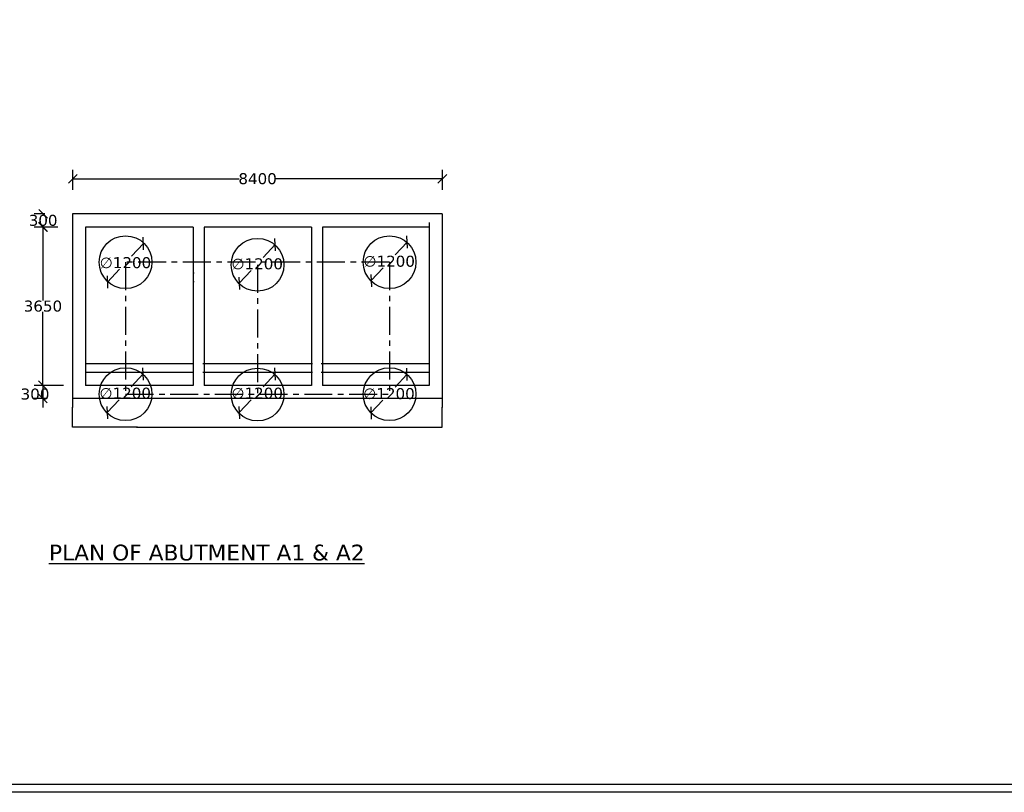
# Model space of a CAD drawing. Header units: millimetres. Extents: x -7746077780 to -3844657605, y -13315294818 to -6656873469.
# Tile 35 of 130: x -3872103377 to -3872080997, y -6657933698 to -6657916132. Entities that reach past the tile are written whole.
import ezdxf

# ---------------------------------------------------------------- set-up
doc = ezdxf.new("R2010")
doc.units = ezdxf.units.MM
doc.header["$MEASUREMENT"] = 0
doc.header["$PDMODE"] = 2
doc.linetypes.add('CENTER', pattern=[50.8, 31.75, -6.35, 6.35, -6.35])
doc.layers.add('TEX', color=6, linetype='Continuous')
doc.styles.get("Standard").update_dxf_attribs({"font": 'verdana.ttf', "height": 250})
doc.dimstyles.new('ISO-25', dxfattribs={"dimtxt": 250, "dimasz": 200, "dimexe": 200, "dimexo": 200, "dimgap": 0.02, "dimtad": 0, "dimtih": 1, "dimtoh": 1, "dimdec": 0, "dimdsep": 46, "dimtxsty": 'Standard', "dimblk": 'OBLIQUE', "dimcen": 150, "dimclrd": 1, "dimclre": 1, "dimclrt": 1, "dimadec": 0, "dimazin": 0, "dimtfac": 1, "dimtdec": 0, "dimtmove": 2, "dimatfit": 3, "dimldrblk": 'OBLIQUE', "dimfxl": 0, "dimarcsym": 0})

# ---------------------------------------------------------------- blocks, each defined once
blk = doc.blocks.new('_Oblique')
at = {"color": 0, "linetype": 'ByBlock', "lineweight": -2}
blk.add_line((-0.5, -0.5), (0.5, 0.5), dxfattribs=at)
blk = doc.blocks.new('*D526')
at = {"color": 1, "lineweight": -2, "ltscale": 20, "transparency": 16777216}
for p, q in [((-3872102767.287698, -6657920845.587601), (-3872103049.213074, -6657920845.587601)), ((-3872102849.213074, -6657920845.587601), (-3872102849.213074, -6657922515.362766)), ((-3872102849.213074, -6657924445.587603), (-3872102849.213074, -6657922775.812437)), ((-3872102680.89999, -6657924445.587603), (-3872103049.213074, -6657924445.587603))]:
    blk.add_line(p, q, dxfattribs=at)
at = {"layer": 'Defpoints', "color": 0, "ltscale": 20, "transparency": 16777216}
for p in [(-3872102567.287698, -6657920845.587601), (-3872102849.213074, -6657924445.587603), (-3872102480.89999, -6657924445.587603)]:
    blk.add_point(p, dxfattribs=at)
at = {"color": 1, "lineweight": -2, "ltscale": 20, "transparency": 16777216, "xscale": 200, "yscale": 200, "zscale": 200}
for p, rotation in [((-3872102849.213074, -6657920845.587601), 90), ((-3872102849.213074, -6657924445.587603), 270)]:
    blk.add_blockref('_Oblique', p, dxfattribs=dict(at, rotation=rotation))
at = {"color": 1, "ltscale": 20, "transparency": 16777216, "insert": (-3872102849.213073, -6657922645.587603), "char_height": 250, "attachment_point": 5}
blk.add_mtext('3650', dxfattribs=at)
blk = doc.blocks.new('*D527')
at = {"color": 1, "lineweight": -2, "ltscale": 20, "transparency": 16777216}
for p, q in [((-3872102849.82878, -6657924445.587603), (-3872102849.82878, -6657924245.587603)), ((-3872102380.625103, -6657924445.587603), (-3872103049.82878, -6657924445.587603)), ((-3872102849.82878, -6657924445.587603), (-3872102849.82878, -6657924745.587603)), ((-3872102750.613964, -6657924745.587603), (-3872103049.82878, -6657924745.587603)), ((-3872102849.82878, -6657924745.587603), (-3872102849.82878, -6657924945.587603))]:
    blk.add_line(p, q, dxfattribs=at)
at = {"layer": 'Defpoints', "color": 0, "ltscale": 20, "transparency": 16777216}
for p in [(-3872102180.625103, -6657924445.587603), (-3872102849.82878, -6657924745.587603), (-3872102550.613964, -6657924745.587603)]:
    blk.add_point(p, dxfattribs=at)
at = {"color": 1, "lineweight": -2, "ltscale": 20, "transparency": 16777216, "xscale": 200, "yscale": 200, "zscale": 200}
for p, rotation in [((-3872102849.82878, -6657924445.587603), 270), ((-3872102849.82878, -6657924745.587603), 90)]:
    blk.add_blockref('_Oblique', p, dxfattribs=dict(at, rotation=rotation))
at = {"color": 1, "ltscale": 20, "transparency": 16777216, "insert": (-3872103028.992137, -6657924645.587601), "char_height": 250, "attachment_point": 5}
blk.add_mtext('300', dxfattribs=at)
blk = doc.blocks.new('*D528')
at = {"color": 1, "lineweight": -2, "ltscale": 20, "transparency": 16777216}
for p, q in [((-3872102170.073253, -6657919997.085496), (-3872102170.073253, -6657919548.922607)), ((-3872093770.073254, -6657919997.085493), (-3872093770.073254, -6657919548.922607)), ((-3872102170.073253, -6657919748.922607), (-3872098385.72455, -6657919748.922607)), ((-3872093770.073254, -6657919748.922607), (-3872097554.421957, -6657919748.922607))]:
    blk.add_line(p, q, dxfattribs=at)
at = {"layer": 'Defpoints', "color": 0, "ltscale": 20, "transparency": 16777216}
for p in [(-3872093770.073254, -6657919748.922607), (-3872102170.073253, -6657920197.085496), (-3872093770.073254, -6657920197.085493)]:
    blk.add_point(p, dxfattribs=at)
at = {"color": 1, "lineweight": -2, "ltscale": 20, "transparency": 16777216, "xscale": 200, "yscale": 200, "zscale": 200, "rotation": 180}
blk.add_blockref('_Oblique', (-3872102170.073253, -6657919748.922607), dxfattribs=at)
at = {"color": 1, "lineweight": -2, "ltscale": 20, "transparency": 16777216, "xscale": 200, "yscale": 200, "zscale": 200}
blk.add_blockref('_Oblique', (-3872093770.073254, -6657919748.922607), dxfattribs=at)
at = {"color": 1, "ltscale": 20, "transparency": 16777216, "insert": (-3872097970.073254, -6657919748.922607), "char_height": 250, "attachment_point": 5}
blk.add_mtext('8400', dxfattribs=at)
blk = doc.blocks.new('*D530')
at = {"color": 1, "lineweight": -2, "ltscale": 20, "transparency": 16777216}
for p, q in [((-3872102808.447116, -6657920545.5876), (-3872103044.834826, -6657920545.5876)), ((-3872102844.834826, -6657920545.5876), (-3872102844.834826, -6657920565.362764)), ((-3872102508.447116, -6657920845.587601), (-3872103044.834826, -6657920845.587601)), ((-3872102844.834826, -6657920845.587601), (-3872102844.834826, -6657920825.812435))]:
    blk.add_line(p, q, dxfattribs=at)
at = {"layer": 'Defpoints', "color": 0, "ltscale": 20, "transparency": 16777216}
for p in [(-3872102608.447116, -6657920545.5876), (-3872102844.834826, -6657920845.587601), (-3872102308.447116, -6657920845.587601)]:
    blk.add_point(p, dxfattribs=at)
at = {"color": 1, "lineweight": -2, "ltscale": 20, "transparency": 16777216, "xscale": 200, "yscale": 200, "zscale": 200}
for p, rotation in [((-3872102844.834826, -6657920545.5876), 90), ((-3872102844.834826, -6657920845.587601), 270)]:
    blk.add_blockref('_Oblique', p, dxfattribs=dict(at, rotation=rotation))
at = {"color": 1, "ltscale": 20, "transparency": 16777216, "insert": (-3872102844.834825, -6657920695.587601), "char_height": 250, "attachment_point": 5}
blk.add_mtext('300', dxfattribs=at)
blk = doc.blocks.new('*D531')
at = {"color": 1, "lineweight": -2, "ltscale": 20, "transparency": 16777216}
for p, q in [((-3872100564.807176, -6657921219.566884), (-3872100836.475142, -6657921510.780365)), ((-3872101383.377638, -6657922097.030488), (-3872101111.709671, -6657921805.817007))]:
    blk.add_line(p, q, dxfattribs=at)
at = {"layer": 'Defpoints', "color": 0, "ltscale": 20, "transparency": 16777216}
for p in [(-3872100564.807176, -6657921219.566884), (-3872101383.377638, -6657922097.030488)]:
    blk.add_point(p, dxfattribs=at)
at = {"color": 1, "lineweight": -2, "ltscale": 20, "transparency": 16777216, "xscale": 200, "yscale": 200, "zscale": 200}
for p, rotation in [((-3872100564.807176, -6657921219.566884), 46.98874144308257), ((-3872101383.377638, -6657922097.030488), 226.9887414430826)]:
    blk.add_blockref('_Oblique', p, dxfattribs=dict(at, rotation=rotation))
at = {"color": 1, "ltscale": 20, "transparency": 16777216, "insert": (-3872100974.092406, -6657921658.298686), "char_height": 250, "attachment_point": 5}
blk.add_mtext('∅1200', dxfattribs=at)
blk = doc.blocks.new('*D532')
at = {"color": 1, "lineweight": -2, "ltscale": 20, "transparency": 16777216}
for p, q in [((-3872094574.588223, -6657924196.004563), (-3872094846.256197, -6657924487.218052)), ((-3872095393.158691, -6657925073.468175), (-3872095121.490724, -6657924782.254693))]:
    blk.add_line(p, q, dxfattribs=at)
at = {"layer": 'Defpoints', "color": 0, "ltscale": 20, "transparency": 16777216}
for p in [(-3872094574.588223, -6657924196.004563), (-3872095393.158691, -6657925073.468175)]:
    blk.add_point(p, dxfattribs=at)
at = {"color": 1, "lineweight": -2, "ltscale": 20, "transparency": 16777216, "xscale": 200, "yscale": 200, "zscale": 200}
for p, rotation in [((-3872094574.588223, -6657924196.004563), 46.9887415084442), ((-3872095393.158691, -6657925073.468175), 226.9887415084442)]:
    blk.add_blockref('_Oblique', p, dxfattribs=dict(at, rotation=rotation))
at = {"color": 1, "ltscale": 20, "transparency": 16777216, "insert": (-3872094983.873458, -6657924634.736373), "char_height": 250, "attachment_point": 5}
blk.add_mtext('∅1200', dxfattribs=at)
blk = doc.blocks.new('*D572')
at = {"color": 1, "lineweight": -2, "ltscale": 20, "transparency": 16777216}
for p, q in [((-3872097569.96603, -6657921246.117584), (-3872097841.633992, -6657921537.331059)), ((-3872098388.536495, -6657922123.581189), (-3872098116.868521, -6657921832.367702))]:
    blk.add_line(p, q, dxfattribs=at)
at = {"layer": 'Defpoints', "color": 0, "ltscale": 20, "transparency": 16777216}
for p in [(-3872097569.96603, -6657921246.117584), (-3872098388.536495, -6657922123.581189)]:
    blk.add_point(p, dxfattribs=at)
at = {"color": 1, "lineweight": -2, "ltscale": 20, "transparency": 16777216, "xscale": 200, "yscale": 200, "zscale": 200}
for p, rotation in [((-3872097569.96603, -6657921246.117584), 46.98874138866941), ((-3872098388.536495, -6657922123.581189), 226.9887413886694)]:
    blk.add_blockref('_Oblique', p, dxfattribs=dict(at, rotation=rotation))
at = {"color": 1, "ltscale": 20, "transparency": 16777216, "insert": (-3872097979.25126, -6657921684.84938), "char_height": 250, "attachment_point": 5}
blk.add_mtext('∅1200', dxfattribs=at)
blk = doc.blocks.new('*D573')
at = {"color": 1, "lineweight": -2, "ltscale": 20, "transparency": 16777216}
for p, q in [((-3872094569.966031, -6657921186.785849), (-3872094841.633994, -6657921477.999325)), ((-3872095388.536496, -6657922064.249454), (-3872095116.868522, -6657921773.035967))]:
    blk.add_line(p, q, dxfattribs=at)
at = {"layer": 'Defpoints', "color": 0, "ltscale": 20, "transparency": 16777216}
for p in [(-3872094569.966031, -6657921186.785849), (-3872095388.536496, -6657922064.249454)]:
    blk.add_point(p, dxfattribs=at)
at = {"color": 1, "lineweight": -2, "ltscale": 20, "transparency": 16777216, "xscale": 200, "yscale": 200, "zscale": 200}
for p, rotation in [((-3872094569.966031, -6657921186.785849), 46.98874142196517), ((-3872095388.536496, -6657922064.249454), 226.9887414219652)]:
    blk.add_blockref('_Oblique', p, dxfattribs=dict(at, rotation=rotation))
at = {"color": 1, "ltscale": 20, "transparency": 16777216, "insert": (-3872094979.251258, -6657921625.517647), "char_height": 250, "attachment_point": 5}
blk.add_mtext('∅1200', dxfattribs=at)
blk = doc.blocks.new('*D574')
at = {"color": 1, "lineweight": -2, "ltscale": 20, "transparency": 16777216}
for p, q in [((-3872097569.966031, -6657924186.785773), (-3872097841.633993, -6657924477.999249)), ((-3872098388.536496, -6657925064.249383), (-3872098116.868518, -6657924773.035891))]:
    blk.add_line(p, q, dxfattribs=at)
at = {"layer": 'Defpoints', "color": 0, "ltscale": 20, "transparency": 16777216}
for p in [(-3872097569.96603, -6657924186.785774), (-3872098388.536496, -6657925064.249383)]:
    blk.add_point(p, dxfattribs=at)
at = {"color": 1, "lineweight": -2, "ltscale": 20, "transparency": 16777216, "xscale": 200, "yscale": 200, "zscale": 200}
for p, rotation in [((-3872097569.96603, -6657924186.785774), 46.98874149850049), ((-3872098388.536496, -6657925064.249383), 226.9887414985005)]:
    blk.add_blockref('_Oblique', p, dxfattribs=dict(at, rotation=rotation))
at = {"color": 1, "ltscale": 20, "transparency": 16777216, "insert": (-3872097979.251261, -6657924625.51757), "char_height": 250, "attachment_point": 5}
blk.add_mtext('∅1200', dxfattribs=at)
blk = doc.blocks.new('*D575')
at = {"color": 1, "lineweight": -2, "ltscale": 20, "transparency": 16777216}
for p, q in [((-3872100569.966029, -6657924186.785772), (-3872100841.633995, -6657924477.999251)), ((-3872101388.536499, -6657925064.249384), (-3872101116.868524, -6657924773.035894))]:
    blk.add_line(p, q, dxfattribs=at)
at = {"layer": 'Defpoints', "color": 0, "ltscale": 20, "transparency": 16777216}
for p in [(-3872100569.966029, -6657924186.785773), (-3872101388.536499, -6657925064.249384)]:
    blk.add_point(p, dxfattribs=at)
at = {"color": 1, "lineweight": -2, "ltscale": 20, "transparency": 16777216, "xscale": 200, "yscale": 200, "zscale": 200}
for p, rotation in [((-3872100569.966029, -6657924186.785773), 46.98874144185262), ((-3872101388.536499, -6657925064.249384), 226.9887414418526)]:
    blk.add_blockref('_Oblique', p, dxfattribs=dict(at, rotation=rotation))
at = {"color": 1, "ltscale": 20, "transparency": 16777216, "insert": (-3872100979.25126, -6657924625.517573), "char_height": 250, "attachment_point": 5}
blk.add_mtext('∅1200', dxfattribs=at)

msp = doc.modelspace()

# ---------------------------------------------------------------- linework, layer by layer
at = {"ltscale": 20}
for p, q in [((-3872094029.075106, -6657920545.5876), (-3872102179.075105, -6657920545.5876)), ((-3872102179.075105, -6657920545.5876), (-3872102179.075105, -6657921895.587601)), ((-3872094071.998741, -6657920745.587599), (-3872094071.998738, -6657924445.587601)), ((-3872093771.998741, -6657920545.587599), (-3872094029.075106, -6657920545.5876)), ((-3872093771.998741, -6657920545.587599), (-3872093771.998738, -6657924945.587603)), ((-3872099434.444494, -6657920845.5876), (-3872101879.075106, -6657920845.587601)), ((-3872101879.075106, -6657920845.587601), (-3872101879.075106, -6657924445.587603)), ((-3872099434.444494, -6657920845.5876), (-3872099434.444492, -6657924445.587601)), ((-3872096746.998743, -6657920845.5876), (-3872099184.498742, -6657920845.587599)), ((-3872099184.498742, -6657920845.587599), (-3872099184.498741, -6657924445.587603)), ((-3872096746.998743, -6657920845.5876), (-3872096746.99874, -6657924445.587601)), ((-3872094071.998741, -6657920845.5876), (-3872096496.998744, -6657920845.5876)), ((-3872096496.998744, -6657920845.5876), (-3872096496.998741, -6657924445.587601)), ((-3872102179.075105, -6657921895.587601), (-3872102179.075106, -6657924945.587601)), ((-3872099409.444493, -6657921895.587603), (-3872099421.975105, -6657921895.587603)), ((-3872099409.444493, -6657922095.587603), (-3872099421.975105, -6657922095.587603)), ((-3872101879.075106, -6657923945.239132), (-3872099421.975105, -6657923945.239129)), ((-3872099217.544494, -6657923945.23913), (-3872096721.998739, -6657923945.239127)), ((-3872096521.998739, -6657923945.239127), (-3872094071.998739, -6657923945.239124)), ((-3872101879.075106, -6657924145.239131), (-3872099421.975105, -6657924145.239128)), ((-3872099217.544494, -6657924145.239128), (-3872096721.998741, -6657924145.239126)), ((-3872096521.99874, -6657924145.239126), (-3872094071.998739, -6657924145.239124)), ((-3872099434.444492, -6657924445.587601), (-3872101879.075106, -6657924445.587603)), ((-3872096746.99874, -6657924445.587601), (-3872099184.498741, -6657924445.587601)), ((-3872094071.998738, -6657924445.587601), (-3872096496.998741, -6657924445.587601)), ((-3872093771.998739, -6657924745.587601), (-3872102179.075105, -6657924745.587603)), ((-3872100720.073254, -6657925395.587673), (-3872095220.073253, -6657925395.587675))]:
    msp.add_line(p, q, dxfattribs=at)
for points in [[(-3872100700.073255, -6657925395.587674), (-3872102179.075105, -6657925395.587674), (-3872102179.075105, -6657924945.239138)], [(-3872095240.073251, -6657925395.587674), (-3872093771.998738, -6657925395.587674), (-3872093771.998738, -6657924945.239138)]]:
    msp.add_lwpolyline(points, dxfattribs=at)
for centre, radius in [((-3872100970.073254, -6657921645.587675), 599.999999), ((-3872097970.073254, -6657921704.919411), 600), ((-3872094970.073254, -6657921645.587675), 599.999999), ((-3872100970.073254, -6657924645.587601), 600), ((-3872097970.073255, -6657924654.586841), 600), ((-3872094970.073255, -6657924645.587601), 600)]:
    msp.add_circle(centre, radius, dxfattribs=at)
at = {"layer": 'TEX', "color": 4, "linetype": 'CENTER', "ltscale": 20}
for p, q in [((-3872100970.073255, -6657921645.587675), (-3872100970.073254, -6657924645.587601)), ((-3872094970.073255, -6657921645.587675), (-3872100970.073255, -6657921645.587675)), ((-3872094970.073255, -6657921645.587675), (-3872094970.073255, -6657924645.587601)), ((-3872097970.073254, -6657921704.919411), (-3872097970.073254, -6657924645.587601)), ((-3872100970.073254, -6657924645.587601), (-3872094970.073255, -6657924645.587601))]:
    msp.add_line(p, q, dxfattribs=at)
at = {"layer": 'TEX', "color": 7, "ltscale": 20}
for points in [[(-3871957393.332241, -6657933697.984943), (-3872149343.332241, -6657933697.984943), (-3872149343.332241, -6657850797.984943), (-3871957393.332241, -6657850797.984943)], [(-3871957603.332241, -6657933517.984943), (-3872148953.332241, -6657933517.984943), (-3872148953.332241, -6657851287.984943), (-3871957603.332241, -6657851287.984943)]]:
    msp.add_lwpolyline(points, close=True, dxfattribs=at)

# ---------------------------------------------------------------- texts
at = {"ltscale": 20, "insert": (-3872099124.817536, -6657928067.002667), "char_height": 360, "width": 19518.24265115, "attachment_point": 2}
msp.add_mtext('{\\LPLAN OF ABUTMENT A1 & A2}', dxfattribs=at)

# ---------------------------------------------------------------- dimensions: what is measured, and where the dimension line sits
at = {"ltscale": 20}
dim = msp.add_linear_dim(base=(-3872093770.073254, -6657919748.922607), p1=(-3872102170.073253, -6657920197.085496), p2=(-3872093770.073254, -6657920197.085493), dimstyle='ISO-25', dxfattribs=at)
dim.commit()
dim.dimension.update_dxf_attribs({"geometry": '*D528', "text_midpoint": (-3872097970.073254, -6657919748.922607)})
dim = msp.add_linear_dim(base=(-3872102844.834826, -6657920845.587601), p1=(-3872102608.447116, -6657920545.5876), p2=(-3872102308.447116, -6657920845.587601), angle=270, dimstyle='ISO-25', dxfattribs=at)
dim.commit()
dim.dimension.update_dxf_attribs({"geometry": '*D530', "text_midpoint": (-3872102844.834825, -6657920695.587601)})
dim = msp.add_linear_dim(base=(-3872102849.213074, -6657924445.587603), p1=(-3872102567.287698, -6657920845.587601), p2=(-3872102480.89999, -6657924445.587603), angle=270, text='3650', dimstyle='ISO-25', dxfattribs=at)
dim.commit()
dim.dimension.update_dxf_attribs({"geometry": '*D526', "text_midpoint": (-3872102849.213073, -6657922645.587603)})
for p1, p2, picture, middle in [((-3872101383.377638, -6657922097.030488), (-3872100564.807176, -6657921219.566884), '*D531', (-3872100974.092406, -6657921658.298686)), ((-3872098388.536495, -6657922123.581189), (-3872097569.96603, -6657921246.117584), '*D572', (-3872097979.25126, -6657921684.84938)), ((-3872095388.536496, -6657922064.249454), (-3872094569.966031, -6657921186.785849), '*D573', (-3872094979.251258, -6657921625.517647)), ((-3872101388.536499, -6657925064.249384), (-3872100569.966029, -6657924186.785773), '*D575', (-3872100979.25126, -6657924625.517573)), ((-3872098388.536496, -6657925064.249383), (-3872097569.96603, -6657924186.785774), '*D574', (-3872097979.251261, -6657924625.51757)), ((-3872095393.158691, -6657925073.468175), (-3872094574.588223, -6657924196.004563), '*D532', (-3872094983.873458, -6657924634.736373))]:
    dim = msp.add_diameter_dim_2p(p1=p1, p2=p2, dimstyle='ISO-25', dxfattribs=at)
    dim.commit()
    dim.dimension.update_dxf_attribs({"geometry": picture, "text_midpoint": middle, "dimtype": 163})
dim = msp.add_linear_dim(base=(-3872102849.82878, -6657924745.587603), p1=(-3872102180.625103, -6657924445.587603), p2=(-3872102550.613964, -6657924745.587603), angle=270, dimstyle='ISO-25', dxfattribs=at)
dim.commit()
dim.dimension.update_dxf_attribs({"geometry": '*D527', "text_midpoint": (-3872103028.992137, -6657924645.587601), "dimtype": 160})

doc.saveas('drawing.dxf')
